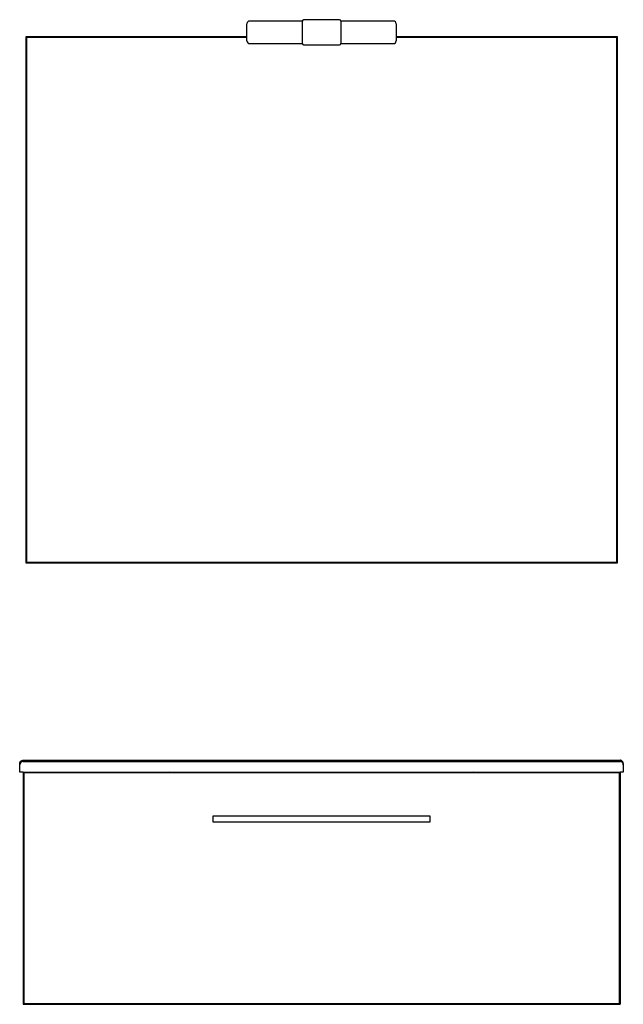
# Model space of a CAD drawing. Header units: millimetres. Extents: x 3931.68 to 3932.59, y 1618.83 to 1620.31.
import ezdxf

# ---------------------------------------------------------------- set-up
doc = ezdxf.new("R2010")
doc.units = ezdxf.units.MM
doc.layers.add('SANINDUSA', color=3, linetype='Continuous')

msp = doc.modelspace()

# ---------------------------------------------------------------- linework, layer by layer
at = {"layer": 'SANINDUSA'}
for p, q in [((3932.0209, 1620.2805), (3932.0209, 1620.3065)), ((3932.1044, 1620.3105), (3932.0249, 1620.3105)), ((3932.1044, 1620.3105), (3932.1044, 1620.2765)), ((3932.1604, 1620.3125), (3932.1064, 1620.3125)), ((3932.2419, 1620.3105), (3932.1624, 1620.3105)), ((3932.1624, 1620.3105), (3932.1624, 1620.2765)), ((3932.2459, 1620.3065), (3932.2459, 1620.2805)), ((3932.0209, 1620.2865), (3931.6874, 1620.2865)), ((3931.6874, 1620.2865), (3931.6874, 1619.4935)), ((3931.6884, 1620.2855), (3931.6884, 1619.4945)), ((3932.0209, 1620.2855), (3931.6884, 1620.2855)), ((3932.5794, 1620.2865), (3932.2459, 1620.2865)), ((3932.5784, 1620.2855), (3932.2459, 1620.2855)), ((3932.5784, 1619.4945), (3932.5784, 1620.2855)), ((3932.5794, 1619.4935), (3932.5794, 1620.2865)), ((3932.0249, 1620.2765), (3932.1044, 1620.2765)), ((3932.1064, 1620.2745), (3932.1604, 1620.2745)), ((3932.1624, 1620.2765), (3932.2419, 1620.2765)), ((3931.6874, 1619.4935), (3932.5794, 1619.4935)), ((3931.6884, 1619.4945), (3932.5784, 1619.4945)), ((3931.6784, 1619.1885), (3931.6784, 1619.1905)), ((3931.6784, 1619.1775), (3931.6784, 1619.1885)), ((3931.6834, 1619.1955), (3932.5834, 1619.1955)), ((3931.6834, 1619.1935), (3932.5834, 1619.1935)), ((3932.5884, 1619.1905), (3932.5884, 1619.1885)), ((3932.5884, 1619.1885), (3932.5884, 1619.1775)), ((3931.6834, 1619.1775), (3931.6784, 1619.1775)), ((3931.6834, 1619.1775), (3932.5834, 1619.1775)), ((3931.6834, 1619.1775), (3931.6834, 1618.8275)), ((3931.6844, 1619.1765), (3931.6844, 1618.8285)), ((3932.5824, 1619.1765), (3931.6844, 1619.1765)), ((3931.6994, 1619.1775), (3931.6994, 1619.1765)), ((3931.9131, 1619.1775), (3931.9131, 1619.1765)), ((3932.3536, 1619.1775), (3932.3536, 1619.1765)), ((3932.5674, 1619.1775), (3932.5674, 1619.1765)), ((3932.5824, 1618.8285), (3932.5824, 1619.1765)), ((3932.5884, 1619.1775), (3932.5834, 1619.1775)), ((3932.5834, 1619.1775), (3932.5834, 1618.8275)), ((3931.9694, 1619.1115), (3931.9694, 1619.1026)), ((3932.2974, 1619.1115), (3931.9694, 1619.1115)), ((3932.2974, 1619.1026), (3932.2974, 1619.1115)), ((3931.9694, 1619.1026), (3932.2974, 1619.1026)), ((3931.6844, 1618.8285), (3932.5824, 1618.8285)), ((3931.6834, 1618.8275), (3932.5834, 1618.8275))]:
    msp.add_line(p, q, dxfattribs=at)
for centre, radius, start, end in [((3932.0249, 1620.3065), 0.004, 90, 180), ((3932.1064, 1620.3105), 0.002, 90, 180), ((3932.1604, 1620.3105), 0.002, 0, 90), ((3932.2419, 1620.3065), 0.004, 0, 90), ((3932.0249, 1620.2805), 0.004, 180, 270), ((3932.1064, 1620.2765), 0.002, 180, 270), ((3932.1604, 1620.2765), 0.002, 270, 0), ((3932.2419, 1620.2805), 0.004, 270, 0), ((3931.6834, 1619.1885), 0.005, 90, 180), ((3932.5834, 1619.1885), 0.005, 0, 90), ((3931.9043, 1619.1725), 0.005, 53.1301, 90), ((3932.3624, 1619.1725), 0.005, 90, 126.8699)]:
    msp.add_arc(centre, radius, start, end, dxfattribs=at)
for points, knots in [([(3931.6784, 1619.1905), (3931.6784, 1619.1905), (3931.6784, 1619.1905), (3931.6784, 1619.1906), (3931.6784, 1619.1907), (3931.6784, 1619.1909), (3931.6784, 1619.1912), (3931.6785, 1619.1915), (3931.6785, 1619.1917), (3931.6786, 1619.192), (3931.6787, 1619.1923), (3931.6788, 1619.1926), (3931.679, 1619.193), (3931.6792, 1619.1932), (3931.6793, 1619.1934), (3931.6794, 1619.1936), (3931.6796, 1619.1939), (3931.6798, 1619.1941), (3931.6801, 1619.1943), (3931.6803, 1619.1944), (3931.6805, 1619.1946), (3931.6807, 1619.1947), (3931.6809, 1619.1949), (3931.6811, 1619.195), (3931.6814, 1619.1951), (3931.6817, 1619.1952), (3931.682, 1619.1953), (3931.6824, 1619.1954), (3931.6826, 1619.1955), (3931.6829, 1619.1955), (3931.6831, 1619.1955), (3931.6833, 1619.1955), (3931.6834, 1619.1955)], [0, 0, 0, 0, 0.001912, 0.005838, 0.015148, 0.038779, 0.0962, 0.128049, 0.159966, 0.19209, 0.224282, 0.28285, 0.341729, 0.371827, 0.401981, 0.432305, 0.462686, 0.523059, 0.553459, 0.58392, 0.615101, 0.646352, 0.677822, 0.709369, 0.751778, 0.794405, 0.83777, 0.881419, 0.910791, 0.940377, 0.970074, 1, 1, 1, 1]), ([(3932.5884, 1619.1905), (3932.5884, 1619.1905), (3932.5884, 1619.1905), (3932.5884, 1619.1906), (3932.5884, 1619.1907), (3932.5884, 1619.1909), (3932.5883, 1619.1912), (3932.5883, 1619.1915), (3932.5882, 1619.1917), (3932.5881, 1619.192), (3932.588, 1619.1923), (3932.5879, 1619.1926), (3932.5877, 1619.193), (3932.5874, 1619.1934), (3932.5872, 1619.1938), (3932.5868, 1619.1941), (3932.5865, 1619.1944), (3932.5863, 1619.1946), (3932.5861, 1619.1947), (3932.5859, 1619.1949), (3932.5856, 1619.195), (3932.5853, 1619.1951), (3932.585, 1619.1952), (3932.5847, 1619.1953), (3932.5844, 1619.1954), (3932.5841, 1619.1955), (3932.5839, 1619.1955), (3932.5836, 1619.1955), (3932.5834, 1619.1955), (3932.5834, 1619.1955)], [0, 0, 0, 0, 0.001912, 0.005838, 0.015149, 0.038781, 0.096204, 0.128055, 0.159973, 0.192098, 0.224292, 0.282811, 0.341744, 0.401985, 0.462678, 0.523053, 0.583902, 0.615084, 0.646336, 0.677808, 0.709356, 0.751767, 0.794396, 0.837763, 0.881414, 0.910787, 0.940264, 0.970073, 1, 1, 1, 1])]:
    msp.add_open_spline(points, degree=3, knots=knots, dxfattribs=at)

doc.saveas('drawing.dxf')
